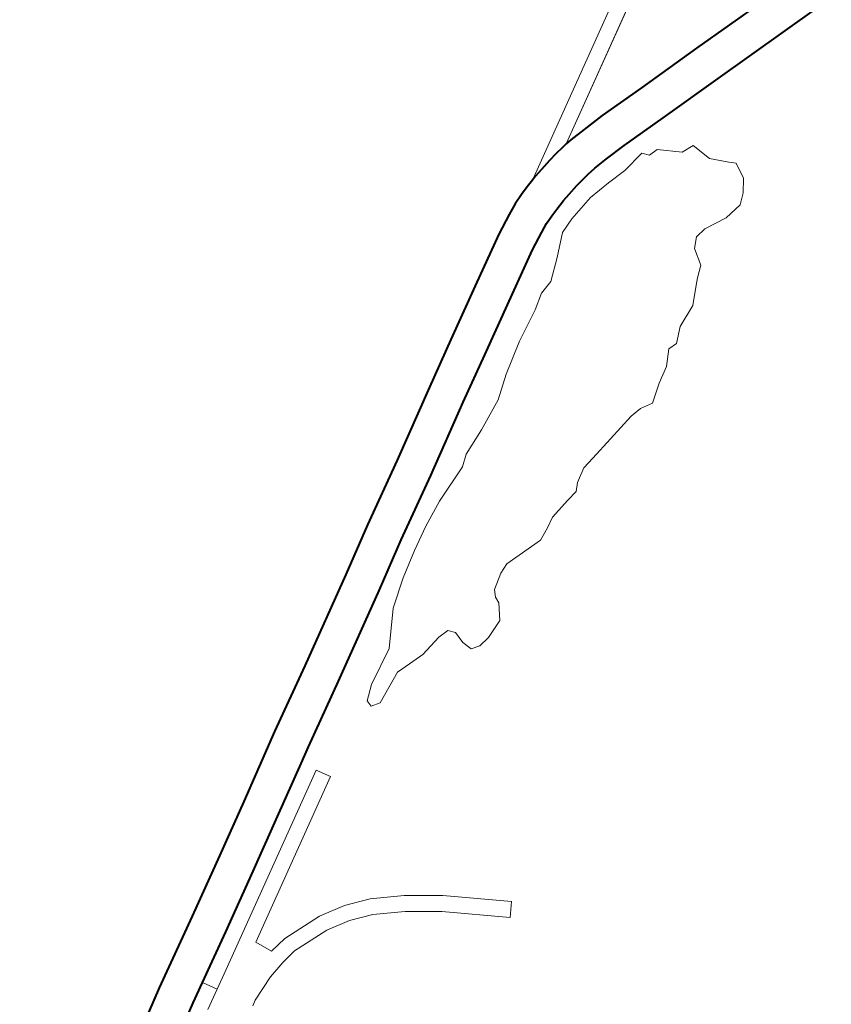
# Model space of a CAD drawing. Header units: metres. Extents: x 149090 to 149776, y 485756 to 486362.
# Tile 36 of 93: x 149563 to 149570, y 486309 to 486319. Entities that reach past the tile are written whole.
import ezdxf

# ---------------------------------------------------------------- set-up
doc = ezdxf.new("R2010")
doc.units = ezdxf.units.M
doc.header["$MEASUREMENT"] = 0
for name, color, linetype, lineweight in [('WVB-pen-brm-dik 018', 6, 'Continuous', 13), ('WVB-pen-dik 035', 1, 'Continuous', 40), ('WVB-raster-60%', 253, 'Continuous', 30), ('WVB-tekst-dik 035', 1, 'Continuous', 40)]:
    doc.layers.add(name, color=color, linetype=linetype, lineweight=lineweight)
doc.styles.add('1 200   cursief   0.18', font='ITALICS.shx', dxfattribs={"height": 0.36})

# ---------------------------------------------------------------- blocks, each defined once
blk = doc.blocks.new('INZET')
at = {"layer": 'WVB-pen-brm-dik 018'}
for p, q in [((-0.102, -0.02043), (-0.09776, -0.017928)), ((-0.09776, -0.017928), (-0.102, -0.02043)), ((-0.097608, -0.018186), (-0.101085, -0.020238)), ((-0.101085, -0.020238), (-0.097608, -0.018186)), ((-0.101351, -0.020278), (-0.101172, -0.020248)), ((-0.101172, -0.020248), (-0.101085, -0.020238)), ((-0.101085, -0.020238), (-0.100966, -0.020225)), ((-0.100966, -0.020225), (-0.100652, -0.020208)), ((-0.100652, -0.020208), (-0.10022, -0.020194)), ((-0.10022, -0.020194), (-0.099311, -0.020189)), ((-0.099311, -0.020189), (-0.098034, -0.020178)), ((-0.098034, -0.020178), (-0.095744, -0.02017)), ((-0.102155, -0.020475), (-0.102, -0.02043)), ((-0.102, -0.02043), (-0.101917, -0.020405)), ((-0.101917, -0.020405), (-0.101746, -0.020365)), ((-0.101746, -0.020365), (-0.101522, -0.020313)), ((-0.101522, -0.020313), (-0.101351, -0.020278)), ((-0.102732, -0.020706), (-0.102523, -0.020607)), ((-0.102523, -0.020607), (-0.102321, -0.020533)), ((-0.102321, -0.020533), (-0.102155, -0.020475)), ((-0.103105, -0.0209), (-0.102732, -0.020706)), ((-0.104028, -0.021435), (-0.103105, -0.0209)), ((-0.101224, -0.020966), (-0.101372, -0.020997)), ((-0.101075, -0.020942), (-0.101224, -0.020966)), ((-0.100907, -0.020922), (-0.101075, -0.020942)), ((-0.100622, -0.020907), (-0.100907, -0.020922)), ((-0.100207, -0.020894), (-0.100622, -0.020907)), ((-0.099306, -0.020889), (-0.100207, -0.020894)), ((-0.098029, -0.020878), (-0.099306, -0.020889)), ((-0.095743, -0.02087), (-0.098029, -0.020878)), ((-0.101941, -0.021142), (-0.102086, -0.021192)), ((-0.101738, -0.021082), (-0.101941, -0.021142)), ((-0.101586, -0.021047), (-0.101738, -0.021082)), ((-0.101372, -0.020997), (-0.101586, -0.021047)), ((-0.102422, -0.021333), (-0.102754, -0.021506)), ((-0.102253, -0.021254), (-0.102422, -0.021333)), ((-0.102086, -0.021192), (-0.102253, -0.021254)), ((-0.101295, -0.021329), (-0.101812, -0.021455)), ((-0.101812, -0.021455), (-0.101295, -0.021329)), ((-0.100858, -0.021298), (-0.101295, -0.021329)), ((-0.101295, -0.021329), (-0.100858, -0.021298)), ((-0.10047, -0.021282), (-0.100858, -0.021298)), ((-0.100858, -0.021298), (-0.10047, -0.021282)), ((-0.100018, -0.021204), (-0.10047, -0.021282)), ((-0.10047, -0.021282), (-0.100018, -0.021204)), ((-0.099921, -0.021314), (-0.100018, -0.021204)), ((-0.100018, -0.021204), (-0.099921, -0.021314)), ((-0.099743, -0.021314), (-0.099921, -0.021314)), ((-0.099921, -0.021314), (-0.099743, -0.021314)), ((-0.099387, -0.021627), (-0.099743, -0.021314)), ((-0.099743, -0.021314), (-0.099387, -0.021627)), ((-0.104988, -0.022002), (-0.104028, -0.021435)), ((-0.102754, -0.021506), (-0.103674, -0.022039)), ((-0.101812, -0.021455), (-0.102104, -0.021565)), ((-0.102104, -0.021565), (-0.101812, -0.021455)), ((-0.102104, -0.021565), (-0.102459, -0.021894)), ((-0.102459, -0.021894), (-0.102104, -0.021565)), ((-0.099144, -0.021643), (-0.099387, -0.021627)), ((-0.099387, -0.021627), (-0.099144, -0.021643)), ((-0.099031, -0.02202), (-0.099144, -0.021643)), ((-0.099144, -0.021643), (-0.099031, -0.02202)), ((-0.102459, -0.021894), (-0.102815, -0.022192)), ((-0.102815, -0.022192), (-0.102459, -0.021894)), ((-0.105838, -0.022499), (-0.104988, -0.022002)), ((-0.103674, -0.022039), (-0.104634, -0.022605)), ((-0.098773, -0.022286), (-0.099031, -0.02202)), ((-0.099031, -0.02202), (-0.098773, -0.022286)), ((-0.10309, -0.02227), (-0.103365, -0.022459)), ((-0.103365, -0.022459), (-0.10309, -0.02227)), ((-0.102815, -0.022192), (-0.10309, -0.02227)), ((-0.10309, -0.02227), (-0.102815, -0.022192)), ((-0.098675, -0.02238), (-0.098773, -0.022286)), ((-0.098773, -0.022286), (-0.098675, -0.02238)), ((-0.103365, -0.022459), (-0.103947, -0.022772)), ((-0.103947, -0.022772), (-0.103365, -0.022459)), ((-0.098724, -0.022694), (-0.098675, -0.02238)), ((-0.098675, -0.02238), (-0.098724, -0.022694)), ((-0.107129, -0.023276), (-0.105838, -0.022499)), ((-0.104634, -0.022605), (-0.105481, -0.023101)), ((-0.103947, -0.022772), (-0.104513, -0.023133)), ((-0.104513, -0.023133), (-0.103947, -0.022772)), ((-0.098886, -0.022914), (-0.098724, -0.022694)), ((-0.098724, -0.022694), (-0.098886, -0.022914)), ((-0.099064, -0.02307), (-0.098886, -0.022914)), ((-0.098886, -0.022914), (-0.099064, -0.02307)), ((-0.105481, -0.023101), (-0.106773, -0.023879)), ((-0.104513, -0.023133), (-0.104917, -0.023447)), ((-0.104917, -0.023447), (-0.104513, -0.023133)), ((-0.100244, -0.023243), (-0.100082, -0.023086)), ((-0.100082, -0.023086), (-0.100244, -0.023243)), ((-0.100082, -0.023086), (-0.099872, -0.023055)), ((-0.099872, -0.023055), (-0.100082, -0.023086)), ((-0.099872, -0.023055), (-0.099419, -0.023117)), ((-0.099419, -0.023117), (-0.099872, -0.023055)), ((-0.099419, -0.023117), (-0.099064, -0.02307)), ((-0.099064, -0.02307), (-0.099419, -0.023117)), ((-0.10829, -0.023951), (-0.107129, -0.023276)), ((-0.100325, -0.023572), (-0.100244, -0.023243)), ((-0.100244, -0.023243), (-0.100325, -0.023572)), ((-0.104917, -0.023447), (-0.105499, -0.023729)), ((-0.105499, -0.023729), (-0.104917, -0.023447)), ((-0.100519, -0.023729), (-0.100325, -0.023572)), ((-0.100325, -0.023572), (-0.100519, -0.023729)), ((-0.105499, -0.023729), (-0.106, -0.023933)), ((-0.106, -0.023933), (-0.105499, -0.023729)), ((-0.100618, -0.023829), (-0.100519, -0.023729)), ((-0.100519, -0.023729), (-0.100618, -0.023829)), ((-0.109168, -0.024483), (-0.10829, -0.023951)), ((-0.106773, -0.023879), (-0.107933, -0.024553)), ((-0.106, -0.023933), (-0.106195, -0.02409)), ((-0.106195, -0.02409), (-0.106, -0.023933)), ((-0.100891, -0.024106), (-0.100618, -0.023829)), ((-0.100618, -0.023829), (-0.100891, -0.024106)), ((-0.106195, -0.02409), (-0.106922, -0.024372)), ((-0.106922, -0.024372), (-0.106195, -0.02409)), ((-0.101311, -0.024294), (-0.100891, -0.024106)), ((-0.100891, -0.024106), (-0.101311, -0.024294)), ((-0.101554, -0.024513), (-0.101311, -0.024294)), ((-0.101311, -0.024294), (-0.101554, -0.024513)), ((-0.110793, -0.025445), (-0.109168, -0.024483)), ((-0.106922, -0.024372), (-0.107407, -0.024607)), ((-0.107407, -0.024607), (-0.106922, -0.024372)), ((-0.101958, -0.024764), (-0.101732, -0.024513)), ((-0.101732, -0.024513), (-0.101958, -0.024764)), ((-0.101732, -0.024513), (-0.101554, -0.024513)), ((-0.101554, -0.024513), (-0.101732, -0.024513)), ((-0.107933, -0.024553), (-0.108808, -0.025084)), ((-0.107407, -0.024607), (-0.107844, -0.024858)), ((-0.107844, -0.024858), (-0.107407, -0.024607)), ((-0.107844, -0.024858), (-0.108313, -0.025156)), ((-0.108313, -0.025156), (-0.107844, -0.024858)), ((-0.102249, -0.024937), (-0.101958, -0.024764)), ((-0.101958, -0.024764), (-0.102249, -0.024937)), ((-0.102572, -0.025172), (-0.102249, -0.024937)), ((-0.102249, -0.024937), (-0.102572, -0.025172)), ((-0.108808, -0.025084), (-0.110439, -0.026049)), ((-0.108313, -0.025156), (-0.108798, -0.025517)), ((-0.108798, -0.025517), (-0.108313, -0.025156)), ((-0.104092, -0.025376), (-0.103607, -0.025266)), ((-0.103607, -0.025266), (-0.104092, -0.025376)), ((-0.103607, -0.025266), (-0.103041, -0.025141)), ((-0.103041, -0.025141), (-0.103607, -0.025266)), ((-0.103041, -0.025141), (-0.102815, -0.025125)), ((-0.102815, -0.025125), (-0.103041, -0.025141)), ((-0.102815, -0.025125), (-0.102572, -0.025172)), ((-0.102572, -0.025172), (-0.102815, -0.025125)), ((-0.111971, -0.026131), (-0.110793, -0.025445)), ((-0.104594, -0.02558), (-0.104335, -0.025423)), ((-0.104335, -0.025423), (-0.104594, -0.02558)), ((-0.104335, -0.025423), (-0.104092, -0.025376)), ((-0.104092, -0.025376), (-0.104335, -0.025423)), ((-0.108798, -0.025517), (-0.109299, -0.026097)), ((-0.109299, -0.026097), (-0.108798, -0.025517)), ((-0.104707, -0.025705), (-0.104594, -0.02558)), ((-0.104594, -0.02558), (-0.104707, -0.025705)), ((-0.105354, -0.025846), (-0.104933, -0.025752)), ((-0.104933, -0.025752), (-0.105354, -0.025846)), ((-0.104933, -0.025752), (-0.104707, -0.025705)), ((-0.104707, -0.025705), (-0.104933, -0.025752)), ((-0.10579, -0.026066), (-0.105548, -0.025956)), ((-0.105548, -0.025956), (-0.10579, -0.026066)), ((-0.105548, -0.025956), (-0.105354, -0.025846)), ((-0.105354, -0.025846), (-0.105548, -0.025956)), ((-0.113205, -0.026872), (-0.111971, -0.026131)), ((-0.110439, -0.026049), (-0.111615, -0.026733)), ((-0.109299, -0.026097), (-0.109962, -0.026458)), ((-0.109962, -0.026458), (-0.109299, -0.026097)), ((-0.107035, -0.026333), (-0.10676, -0.026144)), ((-0.10676, -0.026144), (-0.107035, -0.026333)), ((-0.10676, -0.026144), (-0.106566, -0.026066)), ((-0.106566, -0.026066), (-0.10676, -0.026144)), ((-0.106566, -0.026066), (-0.10579, -0.026066)), ((-0.10579, -0.026066), (-0.106566, -0.026066)), ((-0.1071, -0.026458), (-0.107035, -0.026333)), ((-0.107035, -0.026333), (-0.1071, -0.026458)), ((-0.109962, -0.026458), (-0.110205, -0.026662)), ((-0.110205, -0.026662), (-0.109962, -0.026458)), ((-0.110027, -0.026835), (-0.109428, -0.026552)), ((-0.109428, -0.026552), (-0.110027, -0.026835)), ((-0.109428, -0.026552), (-0.109154, -0.026552)), ((-0.109154, -0.026552), (-0.109428, -0.026552)), ((-0.109154, -0.026552), (-0.108846, -0.026552)), ((-0.108846, -0.026552), (-0.109154, -0.026552)), ((-0.108846, -0.026552), (-0.10841, -0.026458)), ((-0.10841, -0.026458), (-0.108846, -0.026552)), ((-0.10841, -0.026458), (-0.1082, -0.026458)), ((-0.1082, -0.026458), (-0.10841, -0.026458)), ((-0.1082, -0.026458), (-0.108103, -0.026568)), ((-0.108103, -0.026568), (-0.1082, -0.026458)), ((-0.108103, -0.026568), (-0.108103, -0.026803)), ((-0.108103, -0.026803), (-0.108103, -0.026568)), ((-0.107116, -0.026584), (-0.1071, -0.026458)), ((-0.1071, -0.026458), (-0.107116, -0.026584)), ((-0.111615, -0.026733), (-0.111909, -0.02691)), ((-0.110205, -0.026662), (-0.110205, -0.026788)), ((-0.110205, -0.026788), (-0.110205, -0.026662)), ((-0.107294, -0.026866), (-0.107116, -0.026584)), ((-0.107116, -0.026584), (-0.107294, -0.026866)), ((-0.114173, -0.027446), (-0.113205, -0.026872)), ((-0.111909, -0.02691), (-0.112847, -0.027473)), ((-0.110205, -0.026788), (-0.110027, -0.026835)), ((-0.110027, -0.026835), (-0.110205, -0.026788)), ((-0.108103, -0.026803), (-0.108038, -0.026991)), ((-0.108038, -0.026991), (-0.108103, -0.026803)), ((-0.10765, -0.027007), (-0.107294, -0.026866)), ((-0.107294, -0.026866), (-0.10765, -0.027007)), ((-0.108038, -0.026991), (-0.107876, -0.027038)), ((-0.107876, -0.027038), (-0.108038, -0.026991)), ((-0.107876, -0.027038), (-0.10765, -0.027007)), ((-0.10765, -0.027007), (-0.107876, -0.027038)), ((-0.111748, -0.027175), (-0.115318, -0.029277)), ((-0.115318, -0.029277), (-0.111748, -0.027175)), ((-0.111596, -0.027434), (-0.111748, -0.027175)), ((-0.111748, -0.027175), (-0.111596, -0.027434)), ((-0.115251, -0.028082), (-0.114173, -0.027446)), ((-0.114552, -0.029175), (-0.111596, -0.027434)), ((-0.111596, -0.027434), (-0.114552, -0.029175)), ((-0.112847, -0.027473), (-0.113817, -0.028048)), ((-0.113817, -0.028048), (-0.114898, -0.028686)), ((-0.116534, -0.028828), (-0.115251, -0.028082)), ((-0.114898, -0.028686), (-0.115809, -0.029216)), ((-0.117797, -0.029597), (-0.116534, -0.028828)), ((-0.115809, -0.029216), (-0.116176, -0.029429)), ((-0.115809, -0.029216), (-0.115659, -0.029476)), ((-0.115659, -0.029476), (-0.115809, -0.029216)), ((-0.115318, -0.029277), (-0.115659, -0.029476)), ((-0.115659, -0.029476), (-0.115318, -0.029277)), ((-0.114403, -0.029482), (-0.114552, -0.029175)), ((-0.114552, -0.029175), (-0.114403, -0.029482)), ((-0.116176, -0.029429), (-0.117439, -0.030199)), ((-0.115659, -0.029476), (-0.116022, -0.029687)), ((-0.116022, -0.029687), (-0.115659, -0.029476)), ((-0.114063, -0.029429), (-0.114403, -0.029482)), ((-0.114403, -0.029482), (-0.114063, -0.029429)), ((-0.113284, -0.029464), (-0.114063, -0.029429)), ((-0.114063, -0.029429), (-0.113284, -0.029464)), ((-0.112782, -0.029572), (-0.113284, -0.029464)), ((-0.113284, -0.029464), (-0.112782, -0.029572)), ((-0.112317, -0.029751), (-0.112782, -0.029572)), ((-0.112782, -0.029572), (-0.112317, -0.029751)), ((-0.115189, -0.03006), (-0.114703, -0.029866)), ((-0.114703, -0.029866), (-0.115189, -0.03006)), ((-0.114703, -0.029866), (-0.114356, -0.029779)), ((-0.114356, -0.029779), (-0.114703, -0.029866)), ((-0.114356, -0.029779), (-0.114047, -0.02973)), ((-0.114047, -0.02973), (-0.114356, -0.029779)), ((-0.114047, -0.02973), (-0.113323, -0.029763)), ((-0.113323, -0.029763), (-0.114047, -0.02973)), ((-0.113323, -0.029763), (-0.112868, -0.02986)), ((-0.112868, -0.02986), (-0.113323, -0.029763)), ((-0.112868, -0.02986), (-0.112445, -0.030023)), ((-0.112445, -0.030023), (-0.112868, -0.02986)), ((-0.111754, -0.030068), (-0.112317, -0.029751)), ((-0.112317, -0.029751), (-0.111754, -0.030068)), ((-0.11529, -0.03012), (-0.115189, -0.03006)), ((-0.115189, -0.03006), (-0.11529, -0.03012)), ((-0.112445, -0.030023), (-0.111915, -0.030321)), ((-0.111915, -0.030321), (-0.112445, -0.030023)), ((-0.111162, -0.030486), (-0.111754, -0.030068)), ((-0.111754, -0.030068), (-0.111162, -0.030486)), ((-0.111915, -0.030321), (-0.111346, -0.030723)), ((-0.111346, -0.030723), (-0.111915, -0.030321)), ((-0.110166, -0.031327), (-0.111162, -0.030486)), ((-0.111162, -0.030486), (-0.110166, -0.031327)), ((-0.111346, -0.030723), (-0.11036, -0.031556)), ((-0.11036, -0.031556), (-0.111346, -0.030723)), ((-0.11036, -0.031556), (-0.110166, -0.031327)), ((-0.110166, -0.031327), (-0.11036, -0.031556))]:
    blk.add_line(p, q, dxfattribs=at)
at = {"layer": 'WVB-pen-dik 035', "flags": 128}
for points in [[(-0.101085, -0.020238), (-0.101172, -0.020248), (-0.101351, -0.020278), (-0.101522, -0.020313), (-0.101746, -0.020365), (-0.101917, -0.020405), (-0.102, -0.02043)], [(-0.095132, -0.02017), (-0.095744, -0.02017), (-0.098034, -0.020178), (-0.099311, -0.020189), (-0.10022, -0.020194), (-0.100652, -0.020208), (-0.100966, -0.020225), (-0.101085, -0.020238)], [(-0.102, -0.02043), (-0.102155, -0.020475), (-0.102321, -0.020533), (-0.102523, -0.020607), (-0.102732, -0.020706), (-0.103105, -0.0209)], [(-0.103105, -0.0209), (-0.104028, -0.021435), (-0.104988, -0.022002), (-0.105838, -0.022499), (-0.107129, -0.023276), (-0.10829, -0.023951), (-0.109168, -0.024483), (-0.110793, -0.025445), (-0.111971, -0.026131), (-0.113205, -0.026872), (-0.114173, -0.027446), (-0.115251, -0.028082), (-0.116534, -0.028828), (-0.117797, -0.029597), (-0.11906, -0.030333), (-0.119977, -0.030885), (-0.121046, -0.03152), (-0.122079, -0.032121)], [(-0.102754, -0.021506), (-0.102422, -0.021333), (-0.102253, -0.021254), (-0.102086, -0.021192), (-0.101941, -0.021142), (-0.101738, -0.021082), (-0.101586, -0.021047), (-0.101372, -0.020997), (-0.101224, -0.020966), (-0.101075, -0.020942), (-0.100907, -0.020922), (-0.100622, -0.020907), (-0.100207, -0.020894), (-0.099306, -0.020889), (-0.098029, -0.020878), (-0.095743, -0.02087), (-0.094732, -0.02087)], [(-0.111909, -0.02691), (-0.111615, -0.026733), (-0.110439, -0.026049), (-0.108808, -0.025084), (-0.107933, -0.024553), (-0.106773, -0.023879), (-0.105481, -0.023101), (-0.104634, -0.022605), (-0.103674, -0.022039), (-0.102754, -0.021506)], [(-0.115809, -0.029216), (-0.114898, -0.028686), (-0.113817, -0.028048), (-0.112847, -0.027473), (-0.111909, -0.02691)], [(-0.121719, -0.032721), (-0.120691, -0.032124), (-0.119618, -0.031485), (-0.118703, -0.030936), (-0.117439, -0.030199), (-0.116176, -0.029429), (-0.115809, -0.029216)]]:
    blk.add_lwpolyline(points, dxfattribs=at)
at = {"layer": 'WVB-tekst-dik 035', "style": '1 200   cursief   0.18'}
blk.add_text('NOORDERPLASSEN', height=0.0024, dxfattribs=at).set_placement((-0.110845, -0.040988))

msp = doc.modelspace()

# ---------------------------------------------------------------- block references
at = {"layer": 'WVB-raster-60%', "xscale": 500.0000000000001, "yscale": 500.0000000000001, "zscale": 500.0000000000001, "rotation": 35.19028839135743}
msp.add_blockref('INZET', (149603.259, 486354.9637), dxfattribs=at)

doc.saveas('drawing.dxf')
